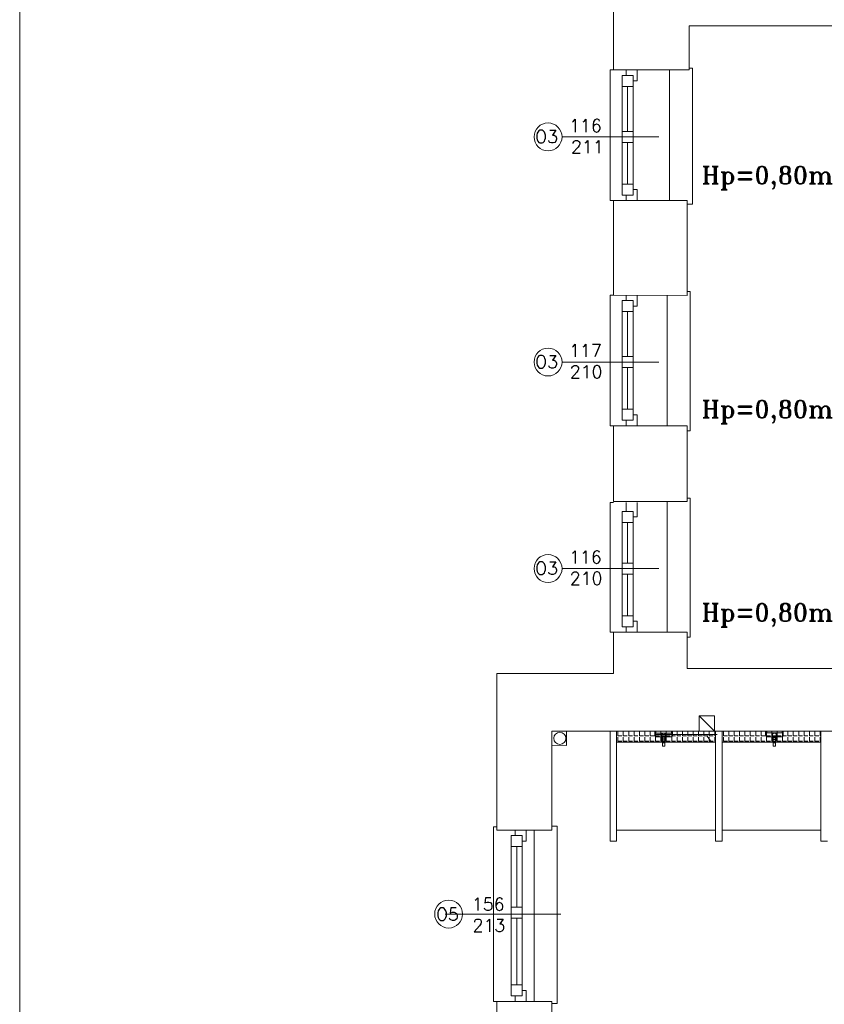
# Model space of a CAD drawing. Header units: millimetres. Extents: x -12354389001 to 271431, y -126469 to 48347.
# Tile 137 of 204: x -112902 to -112170, y -91013 to -90116. Entities that reach past the tile are written whole.
import ezdxf

# ---------------------------------------------------------------- set-up
doc = ezdxf.new("R2010")
doc.units = ezdxf.units.MM
doc.layers.get('0').update_dxf_attribs({"lineweight": 9})
doc.layers.add('LINIE PRZEKROJOWE', color=7, linetype='Continuous', lineweight=13)
doc.layers.add('ogrzewanie rzut', color=252, linetype='Continuous', lineweight=13)
doc.styles.add('ROMANS-POTROJNY-0-8-W', font='ROMANT.SHX', dxfattribs={"width": 0.8})

# ---------------------------------------------------------------- blocks, each defined once
blk = doc.blocks.new('d')
at = {"layer": 'LINIE PRZEKROJOWE'}
blk.add_lwpolyline([(34718.63, 4977.63), (43128.63, 4977.63), (43128.63, -962.37), (34718.63, -962.37), (34718.63, 4977.63)], dxfattribs=at)
at = {"layer": 'ogrzewanie rzut', "linetype": 'Continuous', "lineweight": 13}
for p, q in [((35258.86, 3961.53), (35258.86, 3889.53)), ((35327.86, 3929.53), (35327.86, 3889.53)), ((35327.86, 3929.53), (35327.86, 3889.53)), ((35327.86, 3929.53), (35327.86, 3889.53)), ((35924.86, 3929.53), (35327.86, 3929.53)), ((35330.75, 3891.24), (35327.86, 3891.24)), ((35330.75, 3889.14), (35330.75, 3891.24)), ((35255.86, 3770.53), (35255.86, 3889.53)), ((35255.86, 3889.53), (35258.86, 3889.53)), ((35327.86, 3889.53), (35258.86, 3889.53)), ((35266.86, 3874.53), (35266.86, 3884.53)), ((35266.86, 3884.53), (35276.86, 3884.53)), ((35270.52, 3884.53), (35270.52, 3889.53)), ((35276.86, 3884.53), (35276.86, 3874.53)), ((35276.86, 3779.53), (35276.86, 3883.53)), ((35280.52, 3889.53), (35280.52, 3879.53)), ((35330.75, 3767.38), (35330.75, 3889.14)), ((35266.86, 3775.53), (35266.86, 3879.53)), ((35276.86, 3874.53), (35266.86, 3874.53)), ((35271.86, 3833.53), (35271.86, 3874.53)), ((35280.52, 3879.53), (35276.86, 3879.53)), ((35212.12, 3828.53), (35300.22, 3828.53)), ((35266.86, 3833.53), (35276.86, 3833.53)), ((35266.86, 3823.53), (35266.86, 3833.53)), ((35276.86, 3833.53), (35276.86, 3823.53)), ((35276.86, 3823.53), (35266.86, 3823.53)), ((35271.86, 3785.53), (35271.86, 3823.53)), ((35266.86, 3775.53), (35266.86, 3785.53)), ((35266.86, 3785.53), (35276.86, 3785.53)), ((35276.86, 3785.53), (35276.86, 3775.53)), ((35276.86, 3775.53), (35266.86, 3775.53)), ((35270.52, 3770.53), (35270.52, 3775.53)), ((35276.86, 3780.53), (35280.52, 3780.53)), ((35280.52, 3780.53), (35280.52, 3770.53)), ((35258.86, 3770.53), (35255.86, 3770.53)), ((35258.86, 3770.53), (35258.86, 3684.53)), ((35325.86, 3770.53), (35258.86, 3770.53)), ((35280.52, 3770.53), (35270.52, 3770.53)), ((35325.86, 3770.53), (35325.86, 3752.53)), ((35325.86, 3767.38), (35330.75, 3767.38)), ((35325.86, 3752.53), (35325.86, 3688.53)), ((35325.86, 3729.03), (35325.86, 3684.03)), ((35325.86, 3729.03), (35325.86, 3684.03)), ((35255.86, 3565.53), (35255.86, 3684.53)), ((35255.86, 3684.53), (35258.86, 3684.53)), ((35325.86, 3684.03), (35258.86, 3684.53)), ((35270.52, 3679.53), (35270.52, 3684.53)), ((35280.52, 3684.53), (35280.52, 3674.53)), ((35328.75, 3687.68), (35325.86, 3687.68)), ((35328.75, 3687.57), (35328.75, 3687.68)), ((35328.75, 3560.96), (35328.75, 3687.57)), ((35266.86, 3669.53), (35266.86, 3679.53)), ((35266.86, 3679.53), (35276.86, 3679.53)), ((35276.86, 3679.53), (35276.86, 3669.53)), ((35276.86, 3574.53), (35276.86, 3678.53)), ((35266.86, 3570.53), (35266.86, 3674.53)), ((35276.86, 3669.53), (35266.86, 3669.53)), ((35271.86, 3628.53), (35271.86, 3669.53)), ((35280.52, 3674.53), (35276.86, 3674.53)), ((35212.12, 3623.53), (35300.22, 3623.53)), ((35266.86, 3618.53), (35266.86, 3628.53)), ((35266.86, 3628.53), (35276.86, 3628.53)), ((35276.86, 3628.53), (35276.86, 3618.53)), ((35276.86, 3618.53), (35266.86, 3618.53)), ((35271.86, 3580.53), (35271.86, 3618.53)), ((35266.86, 3570.53), (35266.86, 3580.53)), ((35266.86, 3580.53), (35276.86, 3580.53)), ((35276.86, 3580.53), (35276.86, 3570.53)), ((35276.86, 3570.53), (35266.86, 3570.53)), ((35270.52, 3565.53), (35270.52, 3570.53)), ((35276.86, 3575.53), (35280.52, 3575.53)), ((35280.52, 3575.53), (35280.52, 3565.53)), ((35258.86, 3565.53), (35255.86, 3565.53)), ((35325.86, 3565.53), (35258.86, 3565.53)), ((35258.86, 3565.53), (35258.86, 3496.53)), ((35280.52, 3565.53), (35270.52, 3565.53)), ((35325.86, 3565.53), (35325.86, 3496.53)), ((35325.86, 3565.53), (35325.86, 3496.53)), ((35325.86, 3565.53), (35325.86, 3496.53)), ((35325.86, 3560.96), (35328.75, 3560.96)), ((35325.86, 3496.53), (35258.86, 3496.53)), ((35328.75, 3499.67), (35325.86, 3499.67)), ((35328.75, 3499.57), (35328.75, 3499.67)), ((35328.75, 3372.95), (35328.75, 3499.57)), ((35255.86, 3377.53), (35255.86, 3495.53)), ((35255.86, 3495.53), (35258.86, 3495.53)), ((35266.86, 3477.53), (35266.86, 3487.53)), ((35266.86, 3487.53), (35276.86, 3487.53)), ((35270.52, 3487.53), (35270.52, 3495.53)), ((35276.86, 3487.53), (35276.86, 3477.53)), ((35280.52, 3495.53), (35280.52, 3482.53)), ((35266.86, 3382.53), (35266.86, 3486.53)), ((35276.86, 3382.53), (35276.86, 3486.53)), ((35280.52, 3482.53), (35276.86, 3482.53)), ((35276.86, 3477.53), (35266.86, 3477.53)), ((35271.86, 3440.53), (35271.86, 3477.53)), ((35212.12, 3435.53), (35300.22, 3435.53)), ((35266.86, 3430.53), (35266.86, 3440.53)), ((35266.86, 3440.53), (35276.86, 3440.53)), ((35276.86, 3440.53), (35276.86, 3430.53)), ((35276.86, 3430.53), (35266.86, 3430.53)), ((35271.86, 3392.53), (35271.86, 3430.53)), ((35266.86, 3382.53), (35266.86, 3392.53)), ((35266.86, 3392.53), (35276.86, 3392.53)), ((35276.86, 3392.53), (35276.86, 3382.53)), ((35276.86, 3382.53), (35266.86, 3382.53)), ((35270.52, 3377.53), (35270.52, 3382.53)), ((35276.86, 3387.53), (35280.52, 3387.53)), ((35280.52, 3387.53), (35280.52, 3377.53)), ((35258.86, 3377.53), (35255.86, 3377.53)), ((35325.86, 3377.53), (35258.86, 3377.53)), ((35258.86, 3377.53), (35258.86, 3359.41)), ((35280.52, 3377.53), (35270.52, 3377.53)), ((35325.86, 3377.53), (35325.86, 3344.53)), ((35325.86, 3377.53), (35325.86, 3344.53)), ((35325.86, 3372.95), (35328.75, 3372.95)), ((35258.86, 3339.82), (35258.86, 3359.41)), ((35325.86, 3344.53), (35791.79, 3344.53)), ((35152.86, 3339.82), (35258.86, 3339.82)), ((35152.86, 3249.53), (35152.86, 3339.82)), ((35152.86, 3197.41), (35152.86, 3314.09)), ((35336.79, 3287.41), (35336.79, 3301.41)), ((35336.79, 3301.41), (35350.79, 3301.41)), ((35336.79, 3301.41), (35350.79, 3287.41)), ((35350.79, 3301.41), (35350.79, 3287.41)), ((35233.61, 3287.41), (35202.79, 3287.41)), ((35202.79, 3287.41), (35202.79, 3265.04)), ((35216.08, 3287.37), (35202.8, 3287.45)), ((35202.8, 3287.45), (35202.8, 3274.58)), ((35216.08, 3274.5), (35216.08, 3287.37)), ((35233.61, 3287.41), (35541.79, 3287.41)), ((35255.79, 3187.41), (35255.79, 3287.41)), ((35261.79, 3197.41), (35261.79, 3287.41)), ((35261.79, 3287.41), (35261.79, 3187.41)), ((35261.79, 3287.41), (35351.79, 3287.41)), ((35261.79, 3277.41), (35261.79, 3287.41)), ((35263.02, 3283.23), (35263.02, 3286.78)), ((35263.02, 3283.23), (35266.58, 3283.23)), ((35263.02, 3278.34), (35263.02, 3281.89)), ((35267.91, 3283.23), (35267.91, 3286.78)), ((35267.91, 3283.23), (35271.47, 3283.23)), ((35267.91, 3278.34), (35267.91, 3281.89)), ((35272.8, 3283.23), (35272.8, 3286.78)), ((35272.8, 3283.23), (35276.36, 3283.23)), ((35272.8, 3278.34), (35272.8, 3281.89)), ((35277.69, 3283.23), (35277.69, 3286.78)), ((35277.69, 3283.23), (35281.25, 3283.23)), ((35277.69, 3278.34), (35277.69, 3281.89)), ((35282.58, 3283.23), (35282.58, 3286.78)), ((35282.58, 3283.23), (35286.14, 3283.23)), ((35282.58, 3278.34), (35282.58, 3281.89)), ((35287.47, 3283.23), (35287.47, 3286.78)), ((35287.47, 3283.23), (35291.03, 3283.23)), ((35287.47, 3278.34), (35287.47, 3281.89)), ((35292.36, 3283.23), (35292.36, 3286.78)), ((35292.36, 3283.23), (35295.92, 3283.23)), ((35292.36, 3278.34), (35292.36, 3281.89)), ((35296.6, 3285.69), (35296.6, 3287.19)), ((35297.25, 3283.23), (35297.25, 3286.78)), ((35297.25, 3283.23), (35300.81, 3283.23)), ((35297.25, 3278.34), (35297.25, 3281.89)), ((35297.6, 3287.19), (35297.6, 3285.69)), ((35302.14, 3283.23), (35302.14, 3286.78)), ((35302.14, 3283.23), (35305.69, 3283.23)), ((35302.14, 3278.34), (35302.14, 3281.89)), ((35302.6, 3285.69), (35303.6, 3281.19)), ((35303.6, 3281.19), (35305.6, 3281.19)), ((35305.6, 3281.19), (35306.6, 3285.69)), ((35307.03, 3283.23), (35307.03, 3286.78)), ((35307.03, 3283.23), (35310.58, 3283.23)), ((35307.03, 3278.34), (35307.03, 3281.89)), ((35311.6, 3285.69), (35311.6, 3287.19)), ((35311.92, 3283.23), (35311.92, 3286.78)), ((35311.92, 3283.23), (35315.47, 3283.23)), ((35311.92, 3278.34), (35311.92, 3281.89)), ((35312.6, 3287.19), (35312.6, 3285.69)), ((35316.81, 3283.23), (35316.81, 3286.78)), ((35316.81, 3283.23), (35320.36, 3283.23)), ((35316.81, 3278.34), (35316.81, 3281.89)), ((35321.7, 3283.23), (35321.7, 3286.78)), ((35321.7, 3283.23), (35325.25, 3283.23)), ((35321.7, 3278.34), (35321.7, 3281.89)), ((35326.59, 3283.23), (35326.59, 3286.78)), ((35326.59, 3283.23), (35330.14, 3283.23)), ((35326.59, 3278.34), (35326.59, 3281.89)), ((35331.48, 3283.23), (35331.48, 3286.78)), ((35331.48, 3283.23), (35335.03, 3283.23)), ((35331.48, 3278.34), (35331.48, 3281.89)), ((35336.37, 3283.23), (35336.37, 3286.78)), ((35336.37, 3283.23), (35339.92, 3283.23)), ((35336.37, 3278.34), (35336.37, 3281.89)), ((35341.25, 3283.23), (35341.25, 3286.78)), ((35341.25, 3283.23), (35344.81, 3283.23)), ((35341.25, 3278.34), (35341.25, 3281.89)), ((35343.94, 3283.27), (35347.63, 3278.29)), ((35346.14, 3283.23), (35346.14, 3286.78)), ((35346.14, 3283.23), (35349.7, 3283.23)), ((35346.14, 3278.34), (35346.14, 3281.89)), ((35351.03, 3283.23), (35351.03, 3286.78)), ((35351.03, 3283.23), (35351.79, 3283.23)), ((35351.03, 3278.34), (35351.03, 3281.89)), ((35351.79, 3187.41), (35351.79, 3287.41)), ((35351.79, 3287.41), (35351.79, 3197.41)), ((35351.79, 3287.41), (35351.79, 3277.41)), ((35357.79, 3197.41), (35357.79, 3287.41)), ((35357.79, 3287.41), (35357.79, 3187.41)), ((35357.79, 3277.41), (35357.79, 3287.41)), ((35357.79, 3287.41), (35447.79, 3287.41)), ((35359.02, 3283.23), (35359.02, 3286.78)), ((35359.02, 3283.23), (35362.58, 3283.23)), ((35359.02, 3278.34), (35359.02, 3281.89)), ((35363.91, 3283.23), (35363.91, 3286.78)), ((35363.91, 3283.23), (35367.47, 3283.23)), ((35363.91, 3278.34), (35363.91, 3281.89)), ((35368.8, 3283.23), (35368.8, 3286.78)), ((35368.8, 3283.23), (35372.36, 3283.23)), ((35368.8, 3278.34), (35368.8, 3281.89)), ((35373.69, 3283.23), (35373.69, 3286.78)), ((35373.69, 3283.23), (35377.25, 3283.23)), ((35373.69, 3278.34), (35373.69, 3281.89)), ((35378.58, 3283.23), (35378.58, 3286.78)), ((35378.58, 3283.23), (35382.14, 3283.23)), ((35378.58, 3278.34), (35378.58, 3281.89)), ((35383.47, 3283.23), (35383.47, 3286.78)), ((35383.47, 3283.23), (35387.03, 3283.23)), ((35383.47, 3278.34), (35383.47, 3281.89)), ((35388.36, 3283.23), (35388.36, 3286.78)), ((35388.36, 3283.23), (35391.92, 3283.23)), ((35388.36, 3278.34), (35388.36, 3281.89)), ((35393.25, 3283.23), (35393.25, 3286.78)), ((35393.25, 3283.23), (35396.81, 3283.23)), ((35393.25, 3278.34), (35393.25, 3281.89)), ((35397.38, 3285.8), (35397.38, 3287.3)), ((35398.38, 3285.8), (35397.38, 3285.8)), ((35398.14, 3283.23), (35398.14, 3286.78)), ((35398.14, 3283.23), (35401.69, 3283.23)), ((35398.14, 3278.34), (35398.14, 3281.89)), ((35398.38, 3287.3), (35398.38, 3285.8)), ((35403.03, 3283.23), (35403.03, 3286.78)), ((35403.03, 3283.23), (35406.58, 3283.23)), ((35403.03, 3278.34), (35403.03, 3281.89)), ((35403.38, 3285.8), (35404.38, 3281.3)), ((35407.38, 3285.8), (35403.38, 3285.8)), ((35404.38, 3281.3), (35406.38, 3281.3)), ((35406.38, 3281.3), (35407.38, 3285.8)), ((35407.92, 3283.23), (35407.92, 3286.78)), ((35407.92, 3283.23), (35411.47, 3283.23)), ((35407.92, 3278.34), (35407.92, 3281.89)), ((35412.38, 3285.8), (35412.38, 3287.3)), ((35413.38, 3285.8), (35412.38, 3285.8)), ((35412.81, 3283.23), (35412.81, 3286.78)), ((35412.81, 3283.23), (35416.36, 3283.23)), ((35412.81, 3278.34), (35412.81, 3281.89)), ((35413.38, 3287.3), (35413.38, 3285.8)), ((35417.7, 3283.23), (35417.7, 3286.78)), ((35417.7, 3283.23), (35421.25, 3283.23)), ((35417.7, 3278.34), (35417.7, 3281.89)), ((35422.59, 3283.23), (35422.59, 3286.78)), ((35422.59, 3283.23), (35426.14, 3283.23)), ((35422.59, 3278.34), (35422.59, 3281.89)), ((35427.48, 3283.23), (35427.48, 3286.78)), ((35427.48, 3283.23), (35431.03, 3283.23)), ((35427.48, 3278.34), (35427.48, 3281.89)), ((35432.37, 3283.23), (35432.37, 3286.78)), ((35432.37, 3283.23), (35435.92, 3283.23)), ((35432.37, 3278.34), (35432.37, 3281.89)), ((35437.25, 3283.23), (35437.25, 3286.78)), ((35437.25, 3283.23), (35440.81, 3283.23)), ((35437.25, 3278.34), (35437.25, 3281.89)), ((35442.14, 3283.23), (35442.14, 3286.78)), ((35442.14, 3283.23), (35445.7, 3283.23)), ((35442.14, 3278.34), (35442.14, 3281.89)), ((35447.03, 3283.23), (35447.03, 3286.78)), ((35447.03, 3283.23), (35447.79, 3283.23)), ((35447.03, 3278.34), (35447.03, 3281.89)), ((35447.79, 3187.41), (35447.79, 3287.41)), ((35447.79, 3287.41), (35447.79, 3197.41)), ((35447.79, 3287.41), (35447.79, 3277.41)), ((35202.8, 3274.58), (35216.08, 3274.5)), ((35261.79, 3277.41), (35351.79, 3277.41)), ((35261.79, 3277.41), (35261.79, 3277.41)), ((35261.79, 3277.41), (35351.79, 3277.41)), ((35351.79, 3277.41), (35261.79, 3277.41)), ((35261.79, 3277.41), (35261.79, 3277.41)), ((35263.02, 3278.34), (35266.58, 3278.34)), ((35267.91, 3278.34), (35271.47, 3278.34)), ((35272.8, 3278.34), (35276.36, 3278.34)), ((35277.69, 3278.34), (35281.25, 3278.34)), ((35282.58, 3278.34), (35286.14, 3278.34)), ((35287.47, 3278.34), (35291.03, 3278.34)), ((35292.36, 3278.34), (35295.92, 3278.34)), ((35297.25, 3278.34), (35300.81, 3278.34)), ((35302.14, 3278.34), (35305.69, 3278.34)), ((35305.6, 3279.69), (35303.6, 3279.69)), ((35303.6, 3279.69), (35303.6, 3273.69)), ((35303.6, 3273.69), (35305.6, 3273.69)), ((35305.6, 3273.69), (35305.6, 3279.69)), ((35307.03, 3278.34), (35310.58, 3278.34)), ((35311.92, 3278.34), (35315.47, 3278.34)), ((35316.81, 3278.34), (35320.36, 3278.34)), ((35321.7, 3278.34), (35325.25, 3278.34)), ((35326.59, 3278.34), (35330.14, 3278.34)), ((35331.48, 3278.34), (35335.03, 3278.34)), ((35336.37, 3278.34), (35339.92, 3278.34)), ((35341.25, 3278.34), (35344.81, 3278.34)), ((35346.14, 3278.34), (35349.7, 3278.34)), ((35351.03, 3278.34), (35351.79, 3278.34)), ((35357.79, 3277.41), (35357.79, 3277.41)), ((35357.79, 3277.41), (35357.79, 3277.41)), ((35357.79, 3277.41), (35447.79, 3277.41)), ((35357.79, 3277.41), (35447.79, 3277.41)), ((35447.79, 3277.41), (35357.79, 3277.41)), ((35359.02, 3278.34), (35362.58, 3278.34)), ((35363.91, 3278.34), (35367.47, 3278.34)), ((35368.8, 3278.34), (35372.36, 3278.34)), ((35373.69, 3278.34), (35377.25, 3278.34)), ((35378.58, 3278.34), (35382.14, 3278.34)), ((35383.47, 3278.34), (35387.03, 3278.34)), ((35388.36, 3278.34), (35391.92, 3278.34)), ((35393.25, 3278.34), (35396.81, 3278.34)), ((35398.14, 3278.34), (35401.69, 3278.34)), ((35403.03, 3278.34), (35406.58, 3278.34)), ((35404.38, 3279.8), (35404.38, 3273.8)), ((35406.38, 3279.8), (35404.38, 3279.8)), ((35404.38, 3273.8), (35406.38, 3273.8)), ((35406.38, 3273.8), (35406.38, 3279.8)), ((35407.92, 3278.34), (35411.47, 3278.34)), ((35412.81, 3278.34), (35416.36, 3278.34)), ((35417.7, 3278.34), (35421.25, 3278.34)), ((35422.59, 3278.34), (35426.14, 3278.34)), ((35427.48, 3278.34), (35431.03, 3278.34)), ((35432.37, 3278.34), (35435.92, 3278.34)), ((35437.25, 3278.34), (35440.81, 3278.34)), ((35442.14, 3278.34), (35445.7, 3278.34)), ((35447.03, 3278.34), (35447.79, 3278.34)), ((35202.79, 3197.41), (35202.79, 3265.04)), ((35152.86, 3200.48), (35149.86, 3200.48)), ((35149.86, 3200.48), (35149.86, 3041.41)), ((35202.79, 3197.41), (35202.79, 3200.98)), ((35202.79, 3200.98), (35207.79, 3200.98)), ((35207.79, 3200.98), (35207.79, 3070.41)), ((35202.79, 3197.41), (35152.86, 3197.41)), ((35165.97, 3192.41), (35165.97, 3182.41)), ((35175.97, 3192.41), (35165.97, 3192.41)), ((35179.62, 3197.41), (35169.62, 3197.41)), ((35169.62, 3197.41), (35169.62, 3192.41)), ((35175.97, 3182.41), (35175.97, 3192.41)), ((35175.97, 3192.41), (35175.97, 3056.04)), ((35179.62, 3187.41), (35179.62, 3197.41)), ((35351.79, 3197.41), (35261.79, 3197.41)), ((35447.79, 3197.41), (35357.79, 3197.41)), ((35165.97, 3187.41), (35165.97, 3054.41)), ((35175.97, 3187.41), (35179.62, 3187.41)), ((35261.79, 3187.41), (35255.79, 3187.41)), ((35357.79, 3187.41), (35351.79, 3187.41)), ((35453.79, 3187.41), (35447.79, 3187.41)), ((35165.97, 3182.41), (35175.97, 3182.41)), ((35170.97, 3182.41), (35170.97, 3127.25)), ((35105.7, 3120.91), (35210.97, 3120.91)), ((35165.97, 3127.25), (35165.97, 3117.25)), ((35175.97, 3127.25), (35165.97, 3127.25)), ((35175.97, 3117.25), (35175.97, 3127.25)), ((35165.97, 3117.25), (35175.97, 3117.25)), ((35170.97, 3117.25), (35170.97, 3056.41)), ((35207.79, 3070.41), (35207.79, 3039.41)), ((35165.97, 3056.41), (35165.97, 3046.41)), ((35175.97, 3056.41), (35165.97, 3056.41)), ((35175.97, 3046.41), (35175.97, 3056.41)), ((35179.62, 3051.41), (35175.97, 3051.41)), ((35179.62, 3041.41), (35179.62, 3051.41)), ((35149.86, 3041.41), (35152.86, 3041.41)), ((35202.79, 3041.41), (35152.86, 3041.41)), ((35202.79, 3041.41), (35152.86, 3041.41)), ((35152.86, 3041.41), (35152.86, 2940.08)), ((35165.97, 3046.41), (35175.97, 3046.41)), ((35169.62, 3046.41), (35169.62, 3041.41)), ((35169.62, 3041.41), (35179.62, 3041.41)), ((35202.79, 2969.41), (35202.79, 3041.41)), ((35207.79, 3039.41), (35202.79, 3039.41))]:
    blk.add_line(p, q, dxfattribs=at)
at = {"layer": 'ogrzewanie rzut', "linetype": 'Continuous', "lineweight": 13, "ltscale": 10}
for p, q in [((35309.86, 3889.53), (35309.86, 3770.53)), ((35307.86, 3684.03), (35307.86, 3565.03)), ((35307.86, 3496.53), (35307.86, 3377.53)), ((35186.79, 3197.41), (35186.79, 3041.41))]:
    blk.add_line(p, q, dxfattribs=at)
at = {"layer": 'ogrzewanie rzut', "linetype": 'Continuous', "lineweight": 13, "ltscale": 0.1}
for p in [(35297.05, 3287.41), (35353.37, 3284.45)]:
    blk.add_line(p, (35297.05, 3284.45), dxfattribs=at)
at = {"layer": 'ogrzewanie rzut', "linetype": 'Continuous', "lineweight": 13}
for centre, radius in [((35199.42, 3828.53), 12.7), ((35199.42, 3623.53), 12.7), ((35199.42, 3435.53), 12.7), ((35210.18, 3280.93), 5.5), ((35108.94, 3120.91), 12.7)]:
    blk.add_circle(centre, radius, dxfattribs=at)
for points, knots in [([(35296.6, 3284.19), (35296.6, 3284.27), (35296.6, 3284.44), (35296.6, 3284.67), (35296.6, 3284.88), (35296.6, 3285.07), (35296.6, 3285.23), (35296.6, 3285.37), (35296.6, 3285.48), (35296.6, 3285.57), (35296.6, 3285.63), (35296.6, 3285.67), (35296.6, 3285.68), (35296.6, 3285.69)], [0, 0, 0, 0, 0.260331, 0.495868, 0.706612, 0.892562, 1.053719, 1.190083, 1.301653, 1.38843, 1.450413, 1.487603, 1.5, 1.5, 1.5, 1.5]), ([(35296.6, 3285.69), (35296.96, 3285.69), (35297.75, 3285.69), (35299.04, 3285.69), (35300.51, 3285.69), (35302.09, 3285.69), (35303.75, 3285.69), (35305.44, 3285.69), (35307.1, 3285.69), (35308.69, 3285.69), (35310.15, 3285.69), (35311.44, 3285.69), (35312.24, 3285.69), (35312.6, 3285.69)], [0, 0, 0, 0, 1.082645, 2.38843, 3.867769, 5.471074, 7.14876, 8.85124, 10.528926, 12.132231, 13.61157, 14.917355, 16, 16, 16, 16]), ([(35298.6, 3282.19), (35298.51, 3282.19), (35298.32, 3282.19), (35298.06, 3282.23), (35297.8, 3282.3), (35297.55, 3282.4), (35297.32, 3282.54), (35297.11, 3282.71), (35296.94, 3282.92), (35296.79, 3283.18), (35296.68, 3283.47), (35296.61, 3283.81), (35296.6, 3284.06), (35296.6, 3284.19)], [0, 0, 0, 0, 0.272276, 0.542692, 0.810227, 1.07504, 1.338798, 1.604973, 1.87895, 2.16785, 2.480019, 2.824368, 3.209791, 3.209791, 3.209791, 3.209791]), ([(35310.6, 3282.19), (35310.3, 3282.19), (35309.67, 3282.19), (35308.67, 3282.19), (35307.57, 3282.19), (35306.41, 3282.19), (35305.2, 3282.19), (35303.99, 3282.19), (35302.78, 3282.19), (35301.62, 3282.19), (35300.53, 3282.19), (35299.52, 3282.19), (35298.89, 3282.19), (35298.6, 3282.19)], [0, 0, 0, 0, 0.888054, 1.897821, 3.002254, 4.174305, 5.386927, 6.613073, 7.825695, 8.997746, 10.102179, 11.111946, 12, 12, 12, 12]), ([(35302.6, 3283.69), (35302.6, 3283.78), (35302.61, 3283.96), (35302.68, 3284.23), (35302.79, 3284.49), (35302.94, 3284.73), (35303.12, 3284.96), (35303.32, 3285.16), (35303.55, 3285.34), (35303.79, 3285.49), (35304.05, 3285.6), (35304.32, 3285.67), (35304.51, 3285.69), (35304.6, 3285.69)], [0, 0, 0, 0, 0.273037, 0.549292, 0.830058, 1.115075, 1.403036, 1.692041, 1.980001, 2.265018, 2.545785, 2.82204, 3.095076, 3.095076, 3.095076, 3.095076]), ([(35302.6, 3281.69), (35302.6, 3281.74), (35302.6, 3281.84), (35302.6, 3282.01), (35302.6, 3282.19), (35302.6, 3282.38), (35302.6, 3282.58), (35302.6, 3282.79), (35302.6, 3282.99), (35302.6, 3283.18), (35302.6, 3283.36), (35302.6, 3283.53), (35302.6, 3283.64), (35302.6, 3283.69)], [0, 0, 0, 0, 0.148009, 0.316304, 0.500376, 0.695718, 0.897821, 1.102179, 1.304282, 1.499624, 1.683696, 1.851991, 2, 2, 2, 2]), ([(35304.6, 3276.69), (35304.5, 3276.69), (35304.3, 3276.74), (35304.03, 3276.92), (35303.78, 3277.2), (35303.54, 3277.57), (35303.31, 3278.01), (35303.11, 3278.52), (35302.93, 3279.09), (35302.79, 3279.7), (35302.68, 3280.34), (35302.61, 3281.01), (35302.6, 3281.46), (35302.6, 3281.69)], [0, 0, 0, 0, 0.278538, 0.596972, 0.9738, 1.412854, 1.910826, 2.461075, 3.055384, 3.684814, 4.34019, 5.012423, 5.692788, 5.692788, 5.692788, 5.692788]), ([(35303.6, 3281.19), (35303.6, 3281.06), (35303.6, 3280.81), (35303.6, 3280.47), (35303.6, 3280.16), (35303.6, 3279.88), (35303.6, 3279.62), (35303.6, 3279.38), (35303.6, 3279.15), (35303.6, 3278.92), (35303.6, 3278.69), (35303.6, 3278.44), (35303.6, 3278.27), (35303.6, 3278.19)], [0, 0, 0, 0, 0.385424, 0.728024, 1.03456, 1.311796, 1.566491, 1.805409, 2.035312, 2.26296, 2.495116, 2.738542, 3, 3, 3, 3]), ([(35304.6, 3285.69), (35304.69, 3285.69), (35304.87, 3285.67), (35305.14, 3285.6), (35305.4, 3285.49), (35305.64, 3285.34), (35305.87, 3285.16), (35306.07, 3284.96), (35306.25, 3284.73), (35306.4, 3284.49), (35306.51, 3284.23), (35306.58, 3283.96), (35306.6, 3283.78), (35306.6, 3283.69)], [0, 0, 0, 0, 0.273037, 0.549292, 0.830058, 1.115075, 1.403036, 1.692041, 1.980001, 2.265018, 2.545785, 2.82204, 3.095076, 3.095076, 3.095076, 3.095076]), ([(35306.6, 3281.69), (35306.6, 3281.46), (35306.58, 3281.01), (35306.51, 3280.34), (35306.4, 3279.7), (35306.26, 3279.09), (35306.08, 3278.52), (35305.88, 3278.01), (35305.66, 3277.57), (35305.42, 3277.2), (35305.16, 3276.92), (35304.89, 3276.74), (35304.69, 3276.69), (35304.6, 3276.69)], [0, 0, 0, 0, 0.680365, 1.352598, 2.007974, 2.637404, 3.231713, 3.781963, 4.279934, 4.718988, 5.095816, 5.41425, 5.692788, 5.692788, 5.692788, 5.692788]), ([(35306.6, 3283.69), (35306.6, 3283.64), (35306.6, 3283.55), (35306.6, 3283.41), (35306.6, 3283.26), (35306.6, 3283.11), (35306.6, 3282.95), (35306.6, 3282.78), (35306.6, 3282.6), (35306.6, 3282.4), (35306.6, 3282.18), (35306.6, 3281.94), (35306.6, 3281.77), (35306.6, 3281.69)], [0, 0, 0, 0, 0.136739, 0.275733, 0.419234, 0.569497, 0.728775, 0.899324, 1.083396, 1.283246, 1.501127, 1.739294, 2, 2, 2, 2]), ([(35312.6, 3284.19), (35312.6, 3284.06), (35312.59, 3283.82), (35312.55, 3283.48), (35312.48, 3283.18), (35312.38, 3282.92), (35312.25, 3282.71), (35312.07, 3282.53), (35311.86, 3282.4), (35311.6, 3282.3), (35311.31, 3282.23), (35310.97, 3282.19), (35310.72, 3282.19), (35310.6, 3282.19)], [0, 0, 0, 0, 0.384885, 0.724568, 1.024891, 1.293879, 1.542296, 1.783488, 2.031905, 2.300893, 2.601217, 2.940899, 3.325784, 3.325784, 3.325784, 3.325784]), ([(35312.6, 3285.69), (35312.6, 3285.68), (35312.6, 3285.67), (35312.6, 3285.63), (35312.6, 3285.57), (35312.6, 3285.48), (35312.6, 3285.37), (35312.6, 3285.23), (35312.6, 3285.07), (35312.6, 3284.88), (35312.6, 3284.67), (35312.6, 3284.44), (35312.6, 3284.27), (35312.6, 3284.19)], [0, 0, 0, 0, 0.012397, 0.049587, 0.11157, 0.198347, 0.309917, 0.446281, 0.607438, 0.793388, 1.004132, 1.239669, 1.5, 1.5, 1.5, 1.5]), ([(35397.38, 3284.3), (35397.38, 3284.38), (35397.38, 3284.55), (35397.38, 3284.78), (35397.38, 3284.99), (35397.38, 3285.18), (35397.38, 3285.34), (35397.38, 3285.48), (35397.38, 3285.59), (35397.38, 3285.68), (35397.38, 3285.74), (35397.38, 3285.78), (35397.38, 3285.79), (35397.38, 3285.8)], [0, 0, 0, 0, 0.260331, 0.495868, 0.706612, 0.892562, 1.053719, 1.190083, 1.301653, 1.38843, 1.450413, 1.487603, 1.5, 1.5, 1.5, 1.5]), ([(35397.38, 3285.8), (35397.74, 3285.8), (35398.53, 3285.8), (35399.82, 3285.8), (35401.29, 3285.8), (35402.87, 3285.8), (35404.53, 3285.8), (35406.22, 3285.8), (35407.88, 3285.8), (35409.47, 3285.8), (35410.93, 3285.8), (35412.22, 3285.8), (35413.02, 3285.8), (35413.38, 3285.8)], [0, 0, 0, 0, 1.082645, 2.38843, 3.867769, 5.471074, 7.14876, 8.85124, 10.528926, 12.132231, 13.61157, 14.917355, 16, 16, 16, 16]), ([(35399.38, 3282.3), (35399.29, 3282.3), (35399.1, 3282.3), (35398.84, 3282.34), (35398.58, 3282.41), (35398.33, 3282.51), (35398.1, 3282.65), (35397.89, 3282.82), (35397.72, 3283.03), (35397.57, 3283.29), (35397.46, 3283.58), (35397.39, 3283.92), (35397.38, 3284.17), (35397.38, 3284.3)], [0, 0, 0, 0, 0.272276, 0.542692, 0.810227, 1.07504, 1.338798, 1.604973, 1.87895, 2.16785, 2.480019, 2.824368, 3.209791, 3.209791, 3.209791, 3.209791]), ([(35411.38, 3282.3), (35411.08, 3282.3), (35410.45, 3282.3), (35409.45, 3282.3), (35408.35, 3282.3), (35407.19, 3282.3), (35405.98, 3282.3), (35404.77, 3282.3), (35403.56, 3282.3), (35402.4, 3282.3), (35401.31, 3282.3), (35400.3, 3282.3), (35399.67, 3282.3), (35399.38, 3282.3)], [0, 0, 0, 0, 0.888054, 1.897821, 3.002254, 4.174305, 5.386927, 6.613073, 7.825695, 8.997746, 10.102179, 11.111946, 12, 12, 12, 12]), ([(35403.38, 3283.8), (35403.38, 3283.89), (35403.39, 3284.07), (35403.46, 3284.34), (35403.57, 3284.6), (35403.72, 3284.84), (35403.9, 3285.07), (35404.1, 3285.27), (35404.33, 3285.45), (35404.57, 3285.6), (35404.83, 3285.71), (35405.1, 3285.78), (35405.29, 3285.8), (35405.38, 3285.8)], [0, 0, 0, 0, 0.273037, 0.549292, 0.830058, 1.115075, 1.403036, 1.692041, 1.980001, 2.265018, 2.545785, 2.82204, 3.095076, 3.095076, 3.095076, 3.095076]), ([(35403.38, 3281.8), (35403.38, 3281.85), (35403.38, 3281.95), (35403.38, 3282.12), (35403.38, 3282.3), (35403.38, 3282.49), (35403.38, 3282.69), (35403.38, 3282.9), (35403.38, 3283.1), (35403.38, 3283.29), (35403.38, 3283.47), (35403.38, 3283.64), (35403.38, 3283.75), (35403.38, 3283.8)], [0, 0, 0, 0, 0.148009, 0.316304, 0.500376, 0.695718, 0.897821, 1.102179, 1.304282, 1.499624, 1.683696, 1.851991, 2, 2, 2, 2]), ([(35405.38, 3276.8), (35405.28, 3276.8), (35405.08, 3276.85), (35404.81, 3277.03), (35404.56, 3277.31), (35404.32, 3277.68), (35404.09, 3278.12), (35403.89, 3278.63), (35403.71, 3279.2), (35403.57, 3279.81), (35403.46, 3280.45), (35403.39, 3281.12), (35403.38, 3281.57), (35403.38, 3281.8)], [0, 0, 0, 0, 0.278538, 0.596972, 0.9738, 1.412854, 1.910826, 2.461075, 3.055384, 3.684814, 4.34019, 5.012423, 5.692788, 5.692788, 5.692788, 5.692788]), ([(35404.38, 3281.3), (35404.38, 3281.17), (35404.38, 3280.92), (35404.38, 3280.58), (35404.38, 3280.27), (35404.38, 3279.99), (35404.38, 3279.73), (35404.38, 3279.49), (35404.38, 3279.26), (35404.38, 3279.03), (35404.38, 3278.8), (35404.38, 3278.55), (35404.38, 3278.38), (35404.38, 3278.3)], [0, 0, 0, 0, 0.385424, 0.728024, 1.03456, 1.311796, 1.566491, 1.805409, 2.035312, 2.26296, 2.495116, 2.738542, 3, 3, 3, 3]), ([(35405.38, 3285.8), (35405.47, 3285.8), (35405.65, 3285.78), (35405.92, 3285.71), (35406.18, 3285.6), (35406.42, 3285.45), (35406.65, 3285.27), (35406.85, 3285.07), (35407.03, 3284.84), (35407.18, 3284.6), (35407.29, 3284.34), (35407.36, 3284.07), (35407.38, 3283.89), (35407.38, 3283.8)], [0, 0, 0, 0, 0.273037, 0.549292, 0.830058, 1.115075, 1.403036, 1.692041, 1.980001, 2.265018, 2.545785, 2.82204, 3.095076, 3.095076, 3.095076, 3.095076]), ([(35407.38, 3281.8), (35407.38, 3281.57), (35407.36, 3281.12), (35407.29, 3280.45), (35407.18, 3279.81), (35407.04, 3279.2), (35406.86, 3278.63), (35406.66, 3278.12), (35406.44, 3277.68), (35406.2, 3277.31), (35405.94, 3277.03), (35405.67, 3276.85), (35405.47, 3276.8), (35405.38, 3276.8)], [0, 0, 0, 0, 0.680365, 1.352598, 2.007974, 2.637404, 3.231713, 3.781963, 4.279934, 4.718988, 5.095816, 5.41425, 5.692788, 5.692788, 5.692788, 5.692788]), ([(35407.38, 3283.8), (35407.38, 3283.75), (35407.38, 3283.66), (35407.38, 3283.52), (35407.38, 3283.37), (35407.38, 3283.22), (35407.38, 3283.06), (35407.38, 3282.89), (35407.38, 3282.71), (35407.38, 3282.51), (35407.38, 3282.29), (35407.38, 3282.05), (35407.38, 3281.88), (35407.38, 3281.8)], [0, 0, 0, 0, 0.136739, 0.275733, 0.419234, 0.569497, 0.728775, 0.899324, 1.083396, 1.283246, 1.501127, 1.739294, 2, 2, 2, 2]), ([(35413.38, 3284.3), (35413.38, 3284.17), (35413.37, 3283.93), (35413.33, 3283.59), (35413.26, 3283.29), (35413.16, 3283.03), (35413.03, 3282.82), (35412.85, 3282.64), (35412.64, 3282.51), (35412.38, 3282.41), (35412.09, 3282.34), (35411.75, 3282.3), (35411.5, 3282.3), (35411.38, 3282.3)], [0, 0, 0, 0, 0.384885, 0.724568, 1.024891, 1.293879, 1.542296, 1.783488, 2.031905, 2.300893, 2.601217, 2.940899, 3.325784, 3.325784, 3.325784, 3.325784]), ([(35413.38, 3285.8), (35413.38, 3285.79), (35413.38, 3285.78), (35413.38, 3285.74), (35413.38, 3285.68), (35413.38, 3285.59), (35413.38, 3285.48), (35413.38, 3285.34), (35413.38, 3285.18), (35413.38, 3284.99), (35413.38, 3284.78), (35413.38, 3284.55), (35413.38, 3284.38), (35413.38, 3284.3)], [0, 0, 0, 0, 0.012397, 0.049587, 0.11157, 0.198347, 0.309917, 0.446281, 0.607438, 0.793388, 1.004132, 1.239669, 1.5, 1.5, 1.5, 1.5])]:
    blk.add_open_spline(points, degree=3, knots=knots, dxfattribs=at)
for points in [[(35305.6, 3278.19), (35305.6, 3278.28), (35305.6, 3278.46), (35305.6, 3278.73), (35305.6, 3279), (35305.6, 3279.28), (35305.6, 3279.55), (35305.6, 3279.82), (35305.6, 3280.1), (35305.6, 3280.37), (35305.6, 3280.64), (35305.6, 3280.91), (35305.6, 3281.1), (35305.6, 3281.19)], [(35406.38, 3278.3), (35406.38, 3278.39), (35406.38, 3278.57), (35406.38, 3278.84), (35406.38, 3279.11), (35406.38, 3279.39), (35406.38, 3279.66), (35406.38, 3279.93), (35406.38, 3280.21), (35406.38, 3280.48), (35406.38, 3280.75), (35406.38, 3281.02), (35406.38, 3281.21), (35406.38, 3281.3)]]:
    blk.add_open_spline(points, degree=3, dxfattribs=at)
at = {"layer": 'ogrzewanie rzut', "linetype": 'Continuous', "lineweight": 13, "style": 'ROMANS-POTROJNY-0-8-W'}
for s, p in [('116', (35218.56, 3832.95)), ('O3', (35187.61, 3823.01)), ('211', (35220.31, 3813.61)), ('117', (35218.55, 3628.15)), ('O3', (35187.61, 3618.01)), ('210', (35219.21, 3608.81)), ('116', (35218.56, 3440.15)), ('O3', (35187.61, 3430.01)), ('210', (35219.21, 3420.81)), ('156', (35130.04, 3124.15)), ('O5', (35097.48, 3115)), ('213', (35130.68, 3104.82))]:
    blk.add_text(s, height=11.574, dxfattribs=at).set_placement(p)
at = {"layer": 'ogrzewanie rzut', "linetype": 'Continuous', "lineweight": 13, "ltscale": 0.15, "style": 'ROMANS-POTROJNY-0-8-W'}
for p in [(35339.23, 3785.65), (35339.23, 3572.6), (35339.23, 3387.56)]:
    blk.add_text('Hp=0,80m', height=16, dxfattribs=at).set_placement(p)

msp = doc.modelspace()

# ---------------------------------------------------------------- block references
msp.add_blockref('d', (-147620.915, -94051.603))

doc.saveas('drawing.dxf')
